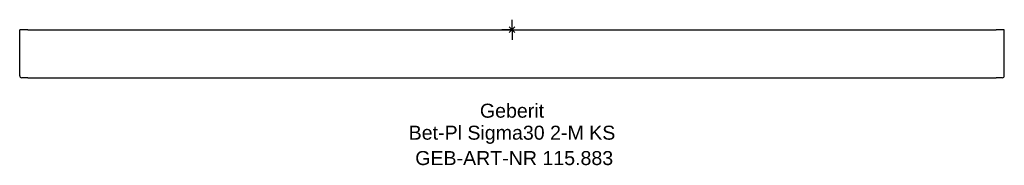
# Model space of a CAD drawing. Header units: millimetres. Extents: x -123 to 123, y -34 to 2.
import ezdxf
from ezdxf.enums import TextEntityAlignment as Align

# ---------------------------------------------------------------- set-up
doc = ezdxf.new("R2010")
doc.units = ezdxf.units.MM
doc.layers.get('0').update_dxf_attribs({"linetype": 'CONTINUOUS'})
for name, color, linetype, lineweight in [('Arbeitspunkt(DIN)', 7, 'CONTINUOUS', 25), ('GEB-ART-NR', 1, 'CONTINUOUS', 18), ('GEB-BEZUG', 2, 'CONTINUOUS', 25), ('GEB-TEXT', 5, 'CONTINUOUS', 18)]:
    doc.layers.add(name, color=color, linetype=linetype, lineweight=lineweight)
doc.layers.add('GEB-KONTUR-A', color=5, linetype='CONTINUOUS')
doc.styles.get("Standard").update_dxf_attribs({"font": 'arial.ttf'})

# ---------------------------------------------------------------- blocks, each defined once
blk = doc.blocks.new('Einfügepunkt')
at = {"layer": 'GEB-BEZUG'}
for p, q in [((-0.71, -0.71), (0.71, 0.71)), ((-0.71, 0.71), (0.71, -0.71))]:
    blk.add_line(p, q, dxfattribs=at)

msp = doc.modelspace()

# ---------------------------------------------------------------- linework, layer by layer
at = {"layer": 'Arbeitspunkt(DIN)', "ltscale": 5}
for q in [(0, 2.5), (-2.5, 0), (0, -2.5), (2.5, 0)]:
    msp.add_line((0, 0), q, dxfattribs=at)
at = {"layer": 'GEB-KONTUR-A', "ltscale": 5}
for p, q in [((-121, 0), (-123, 0)), ((-123, -11.5), (-123, 0)), ((-121, 0), (121, 0)), ((123, 0), (121, 0)), ((123, -11.5), (123, 0)), ((-121, -12), (-122.5, -12)), ((-121, -12), (121, -12)), ((122.5, -12), (121, -12))]:
    msp.add_line(p, q, dxfattribs=at)
for centre, start, end in [((-122.5, -11.5), 180, 270), ((122.5, -11.5), 270, 0)]:
    msp.add_arc(centre, 0.5, start, end, dxfattribs=at)

# ---------------------------------------------------------------- block references
at = {"ltscale": 5}
msp.add_blockref('Einfügepunkt', (0, 0), dxfattribs=at)

# ---------------------------------------------------------------- texts
at = {"layer": 'GEB-ART-NR'}
msp.add_text('GEB-ART-NR 115.883', height=3.5, dxfattribs=at).set_placement((0.55, -33.84), align=Align.CENTER)
at = {"layer": 'GEB-TEXT'}
for s, p in [('Geberit', (0, -22)), ('Bet-Pl Sigma30 2-M KS', (0, -27.5))]:
    msp.add_text(s, height=3.5, dxfattribs=at).set_placement(p, align=Align.CENTER)

doc.saveas('drawing.dxf')
